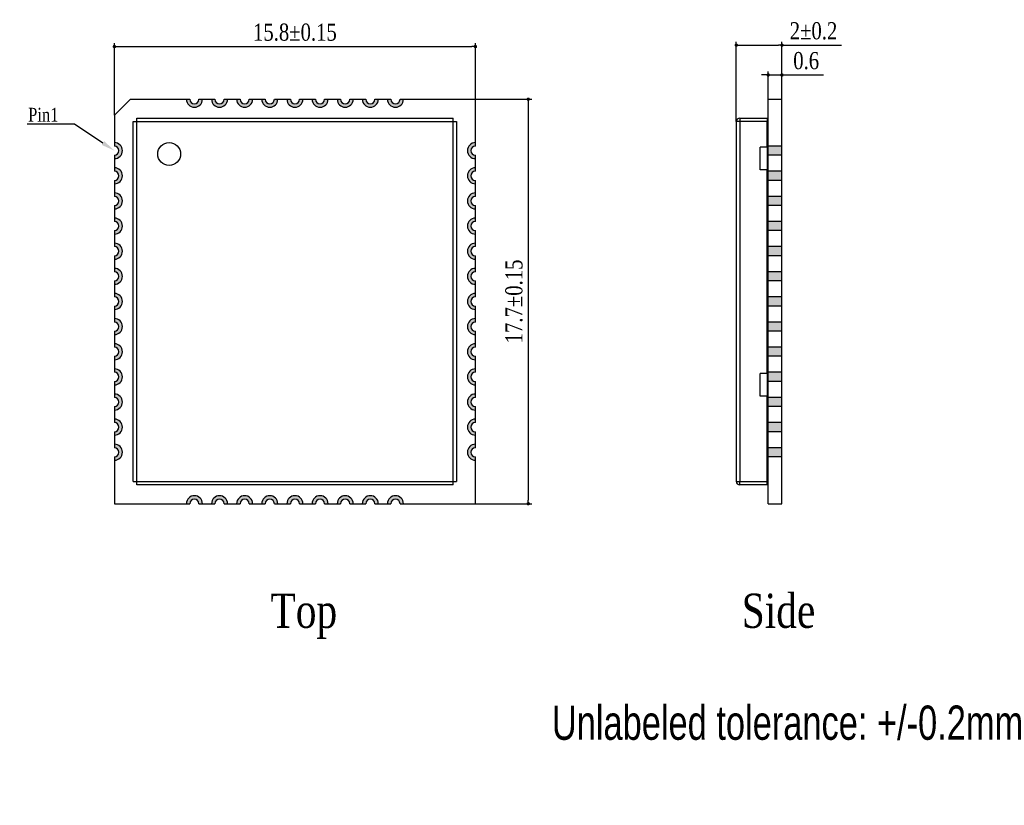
# Model space of a CAD drawing. Header units: millimetres. Extents: x 15104 to 15171.4, y 2478.2 to 2513.7.
# Tile 1 of 3: x 15104 to 15147.1, y 2478.2 to 2512.6. Entities that reach past the tile are written whole.
import ezdxf
from ezdxf import colors
from ezdxf.entities.mleader import LeaderData, LeaderLine
from ezdxf.math import Vec2, Vec3

# ---------------------------------------------------------------- set-up
doc = ezdxf.new("R2010")
doc.units = ezdxf.units.MM
doc.header["$LTSCALE"] = 30.734
doc.header["$PDMODE"] = 3
doc.header["$PDSIZE"] = 8
doc.layers.get('0').update_dxf_attribs({"linetype": 'CONTINUOUS'})
doc.layers.get('Defpoints').update_dxf_attribs({"linetype": 'CONTINUOUS'})
for name, color, linetype in [('01 实线', 7, 'CONTINUOUS'), ('02___PRT_ALL_AXES', 7, 'CONTINUOUS'), ('03 标注', 3, 'CONTINUOUS'), ('04 \\M+2A4E5\\M+2A672', 1, 'CONTINUOUS')]:
    doc.layers.add(name, color=color, linetype=linetype)
doc.styles.add('Font_1_Times New Roman', font='times.ttf', dxfattribs={"width": 0.8})
doc.styles.add('Font_2_Arial', font='arial.ttf', dxfattribs={"width": 0.8})
doc.dimstyles.new('Dim._2_spot_mini', dxfattribs={"dimscale": 0.3, "dimtxt": 2.5, "dimasz": 0.5, "dimexe": 0.5, "dimexo": 0, "dimgap": 0.8, "dimtad": 1, "dimdec": 3, "dimzin": 9, "dimdsep": 46, "dimtxsty": 'Font_1_Times New Roman', "dimblk": 'DOT', "dimcen": 0.1, "dimclrd": 256, "dimclre": 256, "dimclrt": 256, "dimadec": 0, "dimazin": 0, "dimtp": 0.1, "dimtm": 0.1, "dimtfac": 1, "dimtdec": 3, "dimtmove": 0, "dimatfit": 3, "dimfxl": 0, "dimtolj": 1, "dimlwd": -1, "dimlwe": -1, "dimarcsym": 0})

# ---------------------------------------------------------------- blocks, each defined once
blk = doc.blocks.new('_Dot')
at = {"color": 0, "linetype": 'ByBlock', "lineweight": -2}
blk.add_line((-0.5, 0), (-1, 0), dxfattribs=at)
at = {"color": 0, "linetype": 'ByBlock', "const_width": 0.5}
blk.add_lwpolyline([(-0.25, 0, 1), (0.25, 0, 1)], format="xyb", close=True, dxfattribs=at)
blk = doc.blocks.new('*D104')
at = {"layer": '01 实线', "ltscale": 0.05, "transparency": 16777216}
for p, q in [((15135.36, 2508.149), (15135.36, 2511.641)), ((15135.51, 2511.491), (15137.21, 2511.491)), ((15137.36, 2509.124), (15137.36, 2511.641)), ((15137.36, 2511.491), (15139.971, 2511.491))]:
    blk.add_line(p, q, dxfattribs=at)
at = {"layer": 'Defpoints', "color": 0, "ltscale": 0.05, "transparency": 16777216}
for p in [(15137.36, 2511.491), (15137.36, 2509.124), (15135.36, 2508.149)]:
    blk.add_point(p, dxfattribs=at)
at = {"layer": '01 实线', "ltscale": 0.05, "transparency": 16777216, "xscale": 0.15, "yscale": 0.15, "zscale": 0.15, "rotation": 180}
blk.add_blockref('_Dot', (15135.36, 2511.491), dxfattribs=at)
at = {"layer": '01 实线', "ltscale": 0.05, "transparency": 16777216, "xscale": 0.15, "yscale": 0.15, "zscale": 0.15}
blk.add_blockref('_Dot', (15137.36, 2511.491), dxfattribs=at)
at = {"layer": '01 实线', "ltscale": 0.05, "transparency": 16777216, "insert": (15138.741, 2512.114), "char_height": 0.75, "attachment_point": 5, "style": 'Font_1_Times New Roman'}
blk.add_mtext('\\A1;2%%P0.2', dxfattribs=at)
blk = doc.blocks.new('*D105')
at = {"layer": '01 实线', "ltscale": 0.05, "transparency": 16777216}
for p, q in [((15136.76, 2509.124), (15136.76, 2510.336)), ((15137.36, 2509.124), (15137.36, 2510.336)), ((15136.61, 2510.186), (15136.46, 2510.186)), ((15136.76, 2510.186), (15137.36, 2510.186)), ((15137.51, 2510.186), (15139.181, 2510.186))]:
    blk.add_line(p, q, dxfattribs=at)
at = {"layer": 'Defpoints', "color": 0, "ltscale": 0.05, "transparency": 16777216}
for p in [(15137.36, 2510.186), (15136.76, 2509.124), (15137.36, 2509.124)]:
    blk.add_point(p, dxfattribs=at)
at = {"layer": '01 实线', "ltscale": 0.05, "transparency": 16777216, "xscale": 0.15, "yscale": 0.15, "zscale": 0.15}
blk.add_blockref('_Dot', (15136.76, 2510.186), dxfattribs=at)
at = {"layer": '01 实线', "ltscale": 0.05, "transparency": 16777216, "xscale": 0.15, "yscale": 0.15, "zscale": 0.15, "rotation": 180}
blk.add_blockref('_Dot', (15137.36, 2510.186), dxfattribs=at)
at = {"layer": '01 实线', "ltscale": 0.05, "transparency": 16777216, "insert": (15138.421, 2510.808), "char_height": 0.75, "attachment_point": 5, "style": 'Font_1_Times New Roman'}
blk.add_mtext('\\A1;0.6', dxfattribs=at)
blk = doc.blocks.new('*D106')
at = {"layer": '01 实线', "ltscale": 0.05, "transparency": 16777216}
for p, q in [((15108.144, 2508.424), (15108.144, 2511.581)), ((15123.944, 2509.124), (15123.944, 2511.581)), ((15108.294, 2511.431), (15123.794, 2511.431))]:
    blk.add_line(p, q, dxfattribs=at)
at = {"layer": 'Defpoints', "color": 0, "ltscale": 0.05, "transparency": 16777216}
for p in [(15123.944, 2511.431), (15123.944, 2509.124), (15108.144, 2508.424)]:
    blk.add_point(p, dxfattribs=at)
at = {"layer": '01 实线', "ltscale": 0.05, "transparency": 16777216, "xscale": 0.15, "yscale": 0.15, "zscale": 0.15, "rotation": 180}
blk.add_blockref('_Dot', (15108.144, 2511.431), dxfattribs=at)
at = {"layer": '01 实线', "ltscale": 0.05, "transparency": 16777216, "xscale": 0.15, "yscale": 0.15, "zscale": 0.15}
blk.add_blockref('_Dot', (15123.944, 2511.431), dxfattribs=at)
at = {"layer": '01 实线', "ltscale": 0.05, "transparency": 16777216, "insert": (15116.044, 2512.053), "char_height": 0.75, "attachment_point": 5, "style": 'Font_1_Times New Roman'}
blk.add_mtext('\\A1;15.8%%P0.15', dxfattribs=at)
blk = doc.blocks.new('*D107')
at = {"layer": '01 实线', "ltscale": 0.05, "transparency": 16777216}
for p, q in [((15123.944, 2509.124), (15126.408, 2509.124)), ((15126.258, 2508.974), (15126.258, 2491.574)), ((15123.944, 2491.424), (15126.408, 2491.424))]:
    blk.add_line(p, q, dxfattribs=at)
at = {"layer": 'Defpoints', "color": 0, "ltscale": 0.05, "transparency": 16777216}
for p in [(15123.944, 2509.124), (15123.944, 2491.424), (15126.258, 2491.424)]:
    blk.add_point(p, dxfattribs=at)
at = {"layer": '01 实线', "ltscale": 0.05, "transparency": 16777216, "xscale": 0.15, "yscale": 0.15, "zscale": 0.15}
for p, rotation in [((15126.258, 2509.124), 90), ((15126.258, 2491.424), 270)]:
    blk.add_blockref('_Dot', p, dxfattribs=dict(at, rotation=rotation))
at = {"layer": '01 实线', "ltscale": 0.05, "transparency": 16777216, "insert": (15125.635, 2500.274), "char_height": 0.75, "attachment_point": 5, "rotation": 90, "style": 'Font_1_Times New Roman'}
blk.add_mtext('\\A1;17.7%%P0.15', dxfattribs=at)

msp = doc.modelspace()

# ---------------------------------------------------------------- hatches: boundary and pattern name
at = {"layer": '03 标注', "ltscale": 0.05}
h = msp.add_hatch(color=0, dxfattribs=at)
h.dxf.hatch_style = 1
h.paths.add_polyline_path([(15111.9942, 2509.1241), (15111.8442, 2509.1241, -1), (15111.4442, 2509.1241), (15111.2942, 2509.1241, 1)])
h = msp.add_hatch(color=0, dxfattribs=at)
h.dxf.hatch_style = 1
h.paths.add_polyline_path([(15113.0942, 2509.1241), (15112.9442, 2509.1241, -1), (15112.5442, 2509.1241), (15112.3942, 2509.1241, 1)])
h = msp.add_hatch(color=0, dxfattribs=at)
h.dxf.hatch_style = 1
h.paths.add_polyline_path([(15114.1942, 2509.1241), (15114.0442, 2509.1241, -1), (15113.6442, 2509.1241), (15113.4942, 2509.1241, 1)])
h = msp.add_hatch(color=0, dxfattribs=at)
h.dxf.hatch_style = 1
h.paths.add_polyline_path([(15115.2942, 2509.1241), (15115.1442, 2509.1241, -1), (15114.7442, 2509.1241), (15114.5942, 2509.1241, 1)])
h = msp.add_hatch(color=0, dxfattribs=at)
h.dxf.hatch_style = 1
h.paths.add_polyline_path([(15116.3942, 2509.1241), (15116.2442, 2509.1241, -1), (15115.8442, 2509.1241), (15115.6942, 2509.1241, 1)])
h = msp.add_hatch(color=0, dxfattribs=at)
h.dxf.hatch_style = 1
h.paths.add_polyline_path([(15117.4942, 2509.1241), (15117.3442, 2509.1241, -1), (15116.9442, 2509.1241), (15116.7942, 2509.1241, 1)])
h = msp.add_hatch(color=0, dxfattribs=at)
h.dxf.hatch_style = 1
h.paths.add_polyline_path([(15118.5942, 2509.1241), (15118.4442, 2509.1241, -1), (15118.0442, 2509.1241), (15117.8942, 2509.1241, 1)])
h = msp.add_hatch(color=0, dxfattribs=at)
h.dxf.hatch_style = 1
h.paths.add_polyline_path([(15119.6942, 2509.1241), (15119.5442, 2509.1241, -1), (15119.1442, 2509.1241), (15118.9942, 2509.1241, 1)])
h = msp.add_hatch(color=0, dxfattribs=at)
h.dxf.hatch_style = 1
h.paths.add_polyline_path([(15120.7942, 2509.1241), (15120.6442, 2509.1241, -1), (15120.2442, 2509.1241), (15120.0942, 2509.1241, 1)])
h = msp.add_hatch(color=0, dxfattribs=at)
h.dxf.hatch_style = 1
h.paths.add_polyline_path([(15108.1442, 2507.2241), (15108.1442, 2507.0741, -1), (15108.1442, 2506.6741), (15108.1442, 2506.5241, 1)])
h = msp.add_hatch(color=0, dxfattribs=at)
h.dxf.hatch_style = 1
h.paths.add_polyline_path([(15123.9442, 2507.2241, 1), (15123.9442, 2506.5241), (15123.9442, 2506.6741, -1), (15123.9442, 2507.0741)])
h = msp.add_hatch(color=0, dxfattribs=at)
h.dxf.hatch_style = 1
h.paths.add_polyline_path([(15137.3602, 2507.0741), (15136.7602, 2507.0741), (15136.7602, 2506.6741), (15137.3602, 2506.6741)])
h = msp.add_hatch(color=0, dxfattribs=at)
h.dxf.hatch_style = 1
h.paths.add_polyline_path([(15108.1442, 2506.1241), (15108.1442, 2505.9741, -1), (15108.1442, 2505.5741), (15108.1442, 2505.4241, 1)])
h = msp.add_hatch(color=0, dxfattribs=at)
h.dxf.hatch_style = 1
h.paths.add_polyline_path([(15123.9442, 2506.1241, 1), (15123.9442, 2505.4241), (15123.9442, 2505.5741, -1), (15123.9442, 2505.9741)])
h = msp.add_hatch(color=0, dxfattribs=at)
h.dxf.hatch_style = 1
h.paths.add_polyline_path([(15137.3602, 2505.9741), (15136.7602, 2505.9741), (15136.7602, 2505.5741), (15137.3602, 2505.5741)])
h = msp.add_hatch(color=0, dxfattribs=at)
h.dxf.hatch_style = 1
h.paths.add_polyline_path([(15108.1442, 2505.0241), (15108.1442, 2504.8741, -1), (15108.1442, 2504.4741), (15108.1442, 2504.3241, 1)])
h = msp.add_hatch(color=0, dxfattribs=at)
h.dxf.hatch_style = 1
h.paths.add_polyline_path([(15123.9442, 2505.0241, 1), (15123.9442, 2504.3241), (15123.9442, 2504.4741, -1), (15123.9442, 2504.8741)])
h = msp.add_hatch(color=0, dxfattribs=at)
h.dxf.hatch_style = 1
h.paths.add_polyline_path([(15137.3602, 2504.8741), (15136.7602, 2504.8741), (15136.7602, 2504.4741), (15137.3602, 2504.4741)])
h = msp.add_hatch(color=0, dxfattribs=at)
h.dxf.hatch_style = 1
h.paths.add_polyline_path([(15108.1442, 2503.9241), (15108.1442, 2503.7741, -1), (15108.1442, 2503.3741), (15108.1442, 2503.2241, 1)])
h = msp.add_hatch(color=0, dxfattribs=at)
h.dxf.hatch_style = 1
h.paths.add_polyline_path([(15123.9442, 2503.9241, 1), (15123.9442, 2503.2241), (15123.9442, 2503.3741, -1), (15123.9442, 2503.7741)])
h = msp.add_hatch(color=0, dxfattribs=at)
h.dxf.hatch_style = 1
h.paths.add_polyline_path([(15137.3602, 2503.7741), (15136.7602, 2503.7741), (15136.7602, 2503.3741), (15137.3602, 2503.3741)])
h = msp.add_hatch(color=0, dxfattribs=at)
h.dxf.hatch_style = 1
h.paths.add_polyline_path([(15108.1442, 2502.8241), (15108.1442, 2502.6741, -1), (15108.1442, 2502.2741), (15108.1442, 2502.1241, 1)])
h = msp.add_hatch(color=0, dxfattribs=at)
h.dxf.hatch_style = 1
h.paths.add_polyline_path([(15123.9442, 2502.8241, 1), (15123.9442, 2502.1241), (15123.9442, 2502.2741, -1), (15123.9442, 2502.6741)])
h = msp.add_hatch(color=0, dxfattribs=at)
h.dxf.hatch_style = 1
h.paths.add_polyline_path([(15137.3602, 2502.6741), (15136.7602, 2502.6741), (15136.7602, 2502.2741), (15137.3602, 2502.2741)])
h = msp.add_hatch(color=0, dxfattribs=at)
h.dxf.hatch_style = 1
h.paths.add_polyline_path([(15108.1442, 2501.7241), (15108.1442, 2501.5741, -1), (15108.1442, 2501.1741), (15108.1442, 2501.0241, 1)])
h = msp.add_hatch(color=0, dxfattribs=at)
h.dxf.hatch_style = 1
h.paths.add_polyline_path([(15123.9442, 2501.7241, 1), (15123.9442, 2501.0241), (15123.9442, 2501.1741, -1), (15123.9442, 2501.5741)])
h = msp.add_hatch(color=0, dxfattribs=at)
h.dxf.hatch_style = 1
h.paths.add_polyline_path([(15137.3602, 2501.5741), (15136.7602, 2501.5741), (15136.7602, 2501.1741), (15137.3602, 2501.1741)])
h = msp.add_hatch(color=0, dxfattribs=at)
h.dxf.hatch_style = 1
h.paths.add_polyline_path([(15108.1442, 2500.6241), (15108.1442, 2500.4741, -1), (15108.1442, 2500.0741), (15108.1442, 2499.9241, 1)])
h = msp.add_hatch(color=0, dxfattribs=at)
h.dxf.hatch_style = 1
h.paths.add_polyline_path([(15123.9442, 2500.6241, 1), (15123.9442, 2499.9241), (15123.9442, 2500.0741, -1), (15123.9442, 2500.4741)])
h = msp.add_hatch(color=0, dxfattribs=at)
h.dxf.hatch_style = 1
h.paths.add_polyline_path([(15137.3602, 2500.4741), (15136.7602, 2500.4741), (15136.7602, 2500.0741), (15137.3602, 2500.0741)])
h = msp.add_hatch(color=0, dxfattribs=at)
h.dxf.hatch_style = 1
h.paths.add_polyline_path([(15108.1442, 2499.5241), (15108.1442, 2499.3741, -1), (15108.1442, 2498.9741), (15108.1442, 2498.8241, 1)])
h = msp.add_hatch(color=0, dxfattribs=at)
h.dxf.hatch_style = 1
h.paths.add_polyline_path([(15123.9442, 2499.5241, 1), (15123.9442, 2498.8241), (15123.9442, 2498.9741, -1), (15123.9442, 2499.3741)])
h = msp.add_hatch(color=0, dxfattribs=at)
h.dxf.hatch_style = 1
h.paths.add_polyline_path([(15137.3602, 2499.3741), (15136.7602, 2499.3741), (15136.7602, 2498.9741), (15137.3602, 2498.9741)])
h = msp.add_hatch(color=0, dxfattribs=at)
h.dxf.hatch_style = 1
h.paths.add_polyline_path([(15108.1442, 2498.4241), (15108.1442, 2498.2741, -1), (15108.1442, 2497.8741), (15108.1442, 2497.7241, 1)])
h = msp.add_hatch(color=0, dxfattribs=at)
h.dxf.hatch_style = 1
h.paths.add_polyline_path([(15123.9442, 2498.4241, 1), (15123.9442, 2497.7241), (15123.9442, 2497.8741, -1), (15123.9442, 2498.2741)])
h = msp.add_hatch(color=0, dxfattribs=at)
h.dxf.hatch_style = 1
h.paths.add_polyline_path([(15137.3602, 2498.2741), (15136.7602, 2498.2741), (15136.7602, 2497.8741), (15137.3602, 2497.8741)])
h = msp.add_hatch(color=0, dxfattribs=at)
h.dxf.hatch_style = 1
h.paths.add_polyline_path([(15108.1442, 2497.3241), (15108.1442, 2497.1741, -1), (15108.1442, 2496.7741), (15108.1442, 2496.6241, 1)])
h = msp.add_hatch(color=0, dxfattribs=at)
h.dxf.hatch_style = 1
h.paths.add_polyline_path([(15123.9442, 2497.3241, 1), (15123.9442, 2496.6241), (15123.9442, 2496.7741, -1), (15123.9442, 2497.1741)])
h = msp.add_hatch(color=0, dxfattribs=at)
h.dxf.hatch_style = 1
h.paths.add_polyline_path([(15137.3602, 2497.1741), (15136.7602, 2497.1741), (15136.7602, 2496.7741), (15137.3602, 2496.7741)])
h = msp.add_hatch(color=0, dxfattribs=at)
h.dxf.hatch_style = 1
h.paths.add_polyline_path([(15108.1442, 2496.2241), (15108.1442, 2496.0741, -1), (15108.1442, 2495.6741), (15108.1442, 2495.5241, 1)])
h = msp.add_hatch(color=0, dxfattribs=at)
h.dxf.hatch_style = 1
h.paths.add_polyline_path([(15123.9442, 2496.2241, 1), (15123.9442, 2495.5241), (15123.9442, 2495.6741, -1), (15123.9442, 2496.0741)])
h = msp.add_hatch(color=0, dxfattribs=at)
h.dxf.hatch_style = 1
h.paths.add_polyline_path([(15137.3602, 2496.0741), (15136.7602, 2496.0741), (15136.7602, 2495.6741), (15137.3602, 2495.6741)])
h = msp.add_hatch(color=0, dxfattribs=at)
h.dxf.hatch_style = 1
h.paths.add_polyline_path([(15108.1442, 2495.1241), (15108.1442, 2494.9741, -1), (15108.1442, 2494.5741), (15108.1442, 2494.4241, 1)])
h = msp.add_hatch(color=0, dxfattribs=at)
h.dxf.hatch_style = 1
h.paths.add_polyline_path([(15123.9442, 2495.1241, 1), (15123.9442, 2494.4241), (15123.9442, 2494.5741, -1), (15123.9442, 2494.9741)])
h = msp.add_hatch(color=0, dxfattribs=at)
h.dxf.hatch_style = 1
h.paths.add_polyline_path([(15137.3602, 2494.9741), (15136.7602, 2494.9741), (15136.7602, 2494.5741), (15137.3602, 2494.5741)])
h = msp.add_hatch(color=0, dxfattribs=at)
h.dxf.hatch_style = 1
h.paths.add_polyline_path([(15108.1442, 2494.0241), (15108.1442, 2493.8741, -1), (15108.1442, 2493.4741), (15108.1442, 2493.3241, 1)])
h = msp.add_hatch(color=0, dxfattribs=at)
h.dxf.hatch_style = 1
h.paths.add_polyline_path([(15123.9442, 2494.0241, 1), (15123.9442, 2493.3241), (15123.9442, 2493.4741, -1), (15123.9442, 2493.8741)])
h = msp.add_hatch(color=0, dxfattribs=at)
h.dxf.hatch_style = 1
h.paths.add_polyline_path([(15137.3602, 2493.8741), (15136.7602, 2493.8741), (15136.7602, 2493.4741), (15137.3602, 2493.4741)])
h = msp.add_hatch(color=0, dxfattribs=at)
h.dxf.hatch_style = 1
h.paths.add_polyline_path([(15111.8442, 2491.4241), (15111.9942, 2491.4241, 1), (15111.2942, 2491.4241), (15111.4442, 2491.4241, -1)])
h = msp.add_hatch(color=0, dxfattribs=at)
h.dxf.hatch_style = 1
h.paths.add_polyline_path([(15112.9442, 2491.4241), (15113.0942, 2491.4241, 1), (15112.3942, 2491.4241), (15112.5442, 2491.4241, -1)])
h = msp.add_hatch(color=0, dxfattribs=at)
h.dxf.hatch_style = 1
h.paths.add_polyline_path([(15114.0442, 2491.4241), (15114.1942, 2491.4241, 1), (15113.4942, 2491.4241), (15113.6442, 2491.4241, -1)])
h = msp.add_hatch(color=0, dxfattribs=at)
h.dxf.hatch_style = 1
h.paths.add_polyline_path([(15115.1442, 2491.4241), (15115.2942, 2491.4241, 1), (15114.5942, 2491.4241), (15114.7442, 2491.4241, -1)])
h = msp.add_hatch(color=0, dxfattribs=at)
h.dxf.hatch_style = 1
h.paths.add_polyline_path([(15116.2442, 2491.4241), (15116.3942, 2491.4241, 1), (15115.6942, 2491.4241), (15115.8442, 2491.4241, -1)])
h = msp.add_hatch(color=0, dxfattribs=at)
h.dxf.hatch_style = 1
h.paths.add_polyline_path([(15117.3442, 2491.4241), (15117.4942, 2491.4241, 1), (15116.7942, 2491.4241), (15116.9442, 2491.4241, -1)])
h = msp.add_hatch(color=0, dxfattribs=at)
h.dxf.hatch_style = 1
h.paths.add_polyline_path([(15118.4442, 2491.4241), (15118.5942, 2491.4241, 1), (15117.8942, 2491.4241), (15118.0442, 2491.4241, -1)])
h = msp.add_hatch(color=0, dxfattribs=at)
h.dxf.hatch_style = 1
h.paths.add_polyline_path([(15119.5442, 2491.4241), (15119.6942, 2491.4241, 1), (15118.9942, 2491.4241), (15119.1442, 2491.4241, -1)])
h = msp.add_hatch(color=0, dxfattribs=at)
h.dxf.hatch_style = 1
h.paths.add_polyline_path([(15120.6442, 2491.4241), (15120.7942, 2491.4241, 1), (15120.0942, 2491.4241), (15120.2442, 2491.4241, -1)])

# ---------------------------------------------------------------- linework, layer by layer
at = {"color": 7, "linetype": 'Continuous'}
for p, q in [((15136.7602, 2491.4241), (15136.7602, 2509.1241)), ((15136.7602, 2509.1241), (15137.3602, 2509.1241)), ((15137.3602, 2491.4241), (15137.3602, 2509.1241)), ((15135.3602, 2508.1491), (15135.3602, 2492.3991)), ((15136.7102, 2508.1491), (15135.3602, 2508.1491)), ((15135.5102, 2508.2991), (15135.5102, 2508.1491)), ((15135.5102, 2508.2991), (15136.7102, 2508.2991)), ((15135.5102, 2508.1491), (15135.5102, 2492.3991)), ((15136.7102, 2508.2991), (15136.7102, 2508.1491)), ((15136.7102, 2507.0241), (15136.7102, 2508.1491)), ((15136.4102, 2506.0341), (15136.4102, 2507.0241)), ((15136.7102, 2507.0241), (15136.4102, 2507.0241)), ((15136.7102, 2507.0241), (15136.7102, 2506.0341)), ((15137.3602, 2507.0741), (15136.7602, 2507.0741)), ((15137.3602, 2506.6741), (15136.7602, 2506.6741)), ((15136.7102, 2506.0341), (15136.4102, 2506.0341)), ((15136.7102, 2497.1241), (15136.7102, 2506.0341)), ((15137.3602, 2505.9741), (15136.7602, 2505.9741)), ((15137.3602, 2505.5741), (15136.7602, 2505.5741)), ((15137.3602, 2504.8741), (15136.7602, 2504.8741)), ((15137.3602, 2504.4741), (15136.7602, 2504.4741)), ((15137.3602, 2503.7741), (15136.7602, 2503.7741)), ((15137.3602, 2503.3741), (15136.7602, 2503.3741)), ((15137.3602, 2502.6741), (15136.7602, 2502.6741)), ((15137.3602, 2502.2741), (15136.7602, 2502.2741)), ((15137.3602, 2501.5741), (15136.7602, 2501.5741)), ((15137.3602, 2501.1741), (15136.7602, 2501.1741)), ((15137.3602, 2500.4741), (15136.7602, 2500.4741)), ((15137.3602, 2500.0741), (15136.7602, 2500.0741)), ((15137.3602, 2499.3741), (15136.7602, 2499.3741)), ((15137.3602, 2498.9741), (15136.7602, 2498.9741)), ((15137.3602, 2498.2741), (15136.7602, 2498.2741)), ((15137.3602, 2497.8741), (15136.7602, 2497.8741)), ((15136.7102, 2497.1241), (15136.4102, 2497.1241)), ((15136.4102, 2496.1341), (15136.4102, 2497.1241)), ((15136.7102, 2497.1241), (15136.7102, 2496.1341)), ((15137.3602, 2497.1741), (15136.7602, 2497.1741)), ((15137.3602, 2496.7741), (15136.7602, 2496.7741)), ((15136.7102, 2496.1341), (15136.4102, 2496.1341)), ((15136.7102, 2492.3991), (15136.7102, 2496.1341)), ((15137.3602, 2496.0741), (15136.7602, 2496.0741)), ((15137.3602, 2495.6741), (15136.7602, 2495.6741)), ((15137.3602, 2494.9741), (15136.7602, 2494.9741)), ((15137.3602, 2494.5741), (15136.7602, 2494.5741)), ((15137.3602, 2493.8741), (15136.7602, 2493.8741)), ((15137.3602, 2493.4741), (15136.7602, 2493.4741)), ((15135.3602, 2492.3991), (15136.7102, 2492.3991)), ((15135.5102, 2492.2491), (15135.5102, 2492.3991)), ((15136.7102, 2492.2491), (15135.5102, 2492.2491)), ((15136.7102, 2492.2491), (15136.7102, 2492.3991)), ((15136.7602, 2491.4241), (15137.3602, 2491.4241))]:
    msp.add_line(p, q, dxfattribs=at)
for centre, start, end in [((15135.5102, 2508.1491), 90, 180), ((15135.5102, 2492.3991), 180, 270)]:
    msp.add_arc(centre, 0.15, start, end, dxfattribs=at)
at = {"layer": '02___PRT_ALL_AXES', "color": 7, "linetype": 'Continuous'}
for p, q in [((15108.8442, 2509.1241), (15108.1442, 2508.4241)), ((15108.8442, 2509.1241), (15111.4442, 2509.1241)), ((15111.8442, 2509.1241), (15112.5442, 2509.1241)), ((15112.9442, 2509.1241), (15113.6442, 2509.1241)), ((15114.0442, 2509.1241), (15114.7442, 2509.1241)), ((15115.1442, 2509.1241), (15115.8442, 2509.1241)), ((15116.2442, 2509.1241), (15116.9442, 2509.1241)), ((15117.3442, 2509.1241), (15118.0442, 2509.1241)), ((15118.4442, 2509.1241), (15119.1442, 2509.1241)), ((15119.5442, 2509.1241), (15120.2442, 2509.1241)), ((15120.6442, 2509.1241), (15123.9442, 2509.1241)), ((15123.9442, 2507.0741), (15123.9442, 2509.1241)), ((15108.1442, 2508.4241), (15108.1442, 2507.0741)), ((15108.9692, 2492.3991), (15108.9692, 2508.1491)), ((15108.9692, 2508.1491), (15123.1192, 2508.1491)), ((15109.1192, 2492.2491), (15109.1192, 2508.2991)), ((15109.1192, 2508.2991), (15122.9692, 2508.2991)), ((15122.9692, 2492.2491), (15122.9692, 2508.2991)), ((15123.1192, 2508.1491), (15123.1192, 2492.3991)), ((15108.1442, 2506.6741), (15108.1442, 2505.9741)), ((15123.9442, 2505.9741), (15123.9442, 2506.6741)), ((15108.1442, 2505.5741), (15108.1442, 2504.8741)), ((15123.9442, 2504.8741), (15123.9442, 2505.5741)), ((15108.1442, 2504.4741), (15108.1442, 2503.7741)), ((15123.9442, 2503.7741), (15123.9442, 2504.4741)), ((15108.1442, 2503.3741), (15108.1442, 2502.6741)), ((15123.9442, 2502.6741), (15123.9442, 2503.3741)), ((15108.1442, 2502.2741), (15108.1442, 2501.5741)), ((15123.9442, 2501.5741), (15123.9442, 2502.2741)), ((15108.1442, 2501.1741), (15108.1442, 2500.4741)), ((15123.9442, 2500.4741), (15123.9442, 2501.1741)), ((15108.1442, 2500.0741), (15108.1442, 2499.3741)), ((15123.9442, 2499.3741), (15123.9442, 2500.0741)), ((15108.1442, 2498.9741), (15108.1442, 2498.2741)), ((15123.9442, 2498.2741), (15123.9442, 2498.9741)), ((15108.1442, 2497.8741), (15108.1442, 2497.1741)), ((15123.9442, 2497.1741), (15123.9442, 2497.8741)), ((15108.1442, 2496.7741), (15108.1442, 2496.0741)), ((15123.9442, 2496.0741), (15123.9442, 2496.7741)), ((15108.1442, 2495.6741), (15108.1442, 2494.9741)), ((15123.9442, 2494.9741), (15123.9442, 2495.6741)), ((15108.1442, 2494.5741), (15108.1442, 2493.8741)), ((15123.9442, 2493.8741), (15123.9442, 2494.5741)), ((15108.1442, 2493.4741), (15108.1442, 2491.4241)), ((15123.9442, 2491.4241), (15123.9442, 2493.4741)), ((15108.9692, 2492.3991), (15123.1192, 2492.3991)), ((15122.9692, 2492.2491), (15109.1192, 2492.2491)), ((15108.1442, 2491.4241), (15111.4442, 2491.4241)), ((15111.8442, 2491.4241), (15112.5442, 2491.4241)), ((15112.9442, 2491.4241), (15113.6442, 2491.4241)), ((15114.0442, 2491.4241), (15114.7442, 2491.4241)), ((15115.1442, 2491.4241), (15115.8442, 2491.4241)), ((15116.2442, 2491.4241), (15116.9442, 2491.4241)), ((15117.3442, 2491.4241), (15118.0442, 2491.4241)), ((15118.4442, 2491.4241), (15119.1442, 2491.4241)), ((15119.5442, 2491.4241), (15120.2442, 2491.4241)), ((15120.6442, 2491.4241), (15123.9442, 2491.4241))]:
    msp.add_line(p, q, dxfattribs=at)
msp.add_circle((15110.5392, 2506.7291), 0.5, dxfattribs=at)
for centre, radius, start, end in [((15111.6442, 2509.1241), 0.35, 180, 0), ((15111.6442, 2509.1241), 0.2, 180, 0), ((15112.7442, 2509.1241), 0.35, 180, 0), ((15112.7442, 2509.1241), 0.2, 180, 0), ((15113.8442, 2509.1241), 0.35, 180, 0), ((15113.8442, 2509.1241), 0.2, 180, 0), ((15114.9442, 2509.1241), 0.35, 180, 0), ((15114.9442, 2509.1241), 0.2, 180, 0), ((15116.0442, 2509.1241), 0.35, 180, 0), ((15116.0442, 2509.1241), 0.2, 180, 0), ((15117.1442, 2509.1241), 0.35, 180, 0), ((15117.1442, 2509.1241), 0.2, 180, 0), ((15118.2442, 2509.1241), 0.35, 180, 0), ((15118.2442, 2509.1241), 0.2, 180, 0), ((15119.3442, 2509.1241), 0.35, 180, 0), ((15119.3442, 2509.1241), 0.2, 180, 0), ((15120.4442, 2509.1241), 0.35, 180, 0), ((15120.4442, 2509.1241), 0.2, 180, 0), ((15108.1442, 2506.8741), 0.35, 270, 90), ((15123.9442, 2506.8741), 0.35, 90, 270), ((15108.1442, 2506.8741), 0.2, 270, 90), ((15123.9442, 2506.8741), 0.2, 90, 270), ((15108.1442, 2505.7741), 0.35, 270, 90), ((15108.1442, 2505.7741), 0.2, 270, 90), ((15123.9442, 2505.7741), 0.35, 90, 270), ((15123.9442, 2505.7741), 0.2, 90, 270), ((15108.1442, 2504.6741), 0.35, 270, 90), ((15123.9442, 2504.6741), 0.35, 90, 270), ((15108.1442, 2504.6741), 0.2, 270, 90), ((15123.9442, 2504.6741), 0.2, 90, 270), ((15108.1442, 2503.5741), 0.35, 270, 90), ((15108.1442, 2503.5741), 0.2, 270, 90), ((15123.9442, 2503.5741), 0.35, 90, 270), ((15123.9442, 2503.5741), 0.2, 90, 270), ((15108.1442, 2502.4741), 0.35, 270, 90), ((15108.1442, 2502.4741), 0.2, 270, 90), ((15123.9442, 2502.4741), 0.35, 90, 270), ((15123.9442, 2502.4741), 0.2, 90, 270), ((15108.1442, 2501.3741), 0.35, 270, 90), ((15108.1442, 2501.3741), 0.2, 270, 90), ((15123.9442, 2501.3741), 0.35, 90, 270), ((15123.9442, 2501.3741), 0.2, 90, 270), ((15108.1442, 2500.2741), 0.35, 270, 90), ((15108.1442, 2500.2741), 0.2, 270, 90), ((15123.9442, 2500.2741), 0.35, 90, 270), ((15123.9442, 2500.2741), 0.2, 90, 270), ((15108.1442, 2499.1741), 0.35, 270, 90), ((15123.9442, 2499.1741), 0.35, 90, 270), ((15108.1442, 2499.1741), 0.2, 270, 90), ((15123.9442, 2499.1741), 0.2, 90, 270), ((15108.1442, 2498.0741), 0.35, 270, 90), ((15108.1442, 2498.0741), 0.2, 270, 90), ((15123.9442, 2498.0741), 0.35, 90, 270), ((15123.9442, 2498.0741), 0.2, 90, 270), ((15108.1442, 2496.9741), 0.35, 270, 90), ((15123.9442, 2496.9741), 0.35, 90, 270), ((15108.1442, 2496.9741), 0.2, 270, 90), ((15123.9442, 2496.9741), 0.2, 90, 270), ((15108.1442, 2495.8741), 0.35, 270, 90), ((15108.1442, 2495.8741), 0.2, 270, 90), ((15123.9442, 2495.8741), 0.35, 90, 270), ((15123.9442, 2495.8741), 0.2, 90, 270), ((15108.1442, 2494.7741), 0.35, 270, 90), ((15123.9442, 2494.7741), 0.35, 90, 270), ((15108.1442, 2494.7741), 0.2, 270, 90), ((15123.9442, 2494.7741), 0.2, 90, 270), ((15108.1442, 2493.6741), 0.35, 270, 90), ((15108.1442, 2493.6741), 0.2, 270, 90), ((15123.9442, 2493.6741), 0.35, 90, 270), ((15123.9442, 2493.6741), 0.2, 90, 270), ((15111.6442, 2491.4241), 0.35, 0, 180), ((15112.7442, 2491.4241), 0.35, 0, 180), ((15113.8442, 2491.4241), 0.35, 0, 180), ((15114.9442, 2491.4241), 0.35, 0, 180), ((15116.0442, 2491.4241), 0.35, 0, 180), ((15117.1442, 2491.4241), 0.35, 0, 180), ((15118.2442, 2491.4241), 0.35, 0, 180), ((15119.3442, 2491.4241), 0.35, 0, 180), ((15120.4442, 2491.4241), 0.35, 0, 180), ((15111.6442, 2491.4241), 0.2, 0, 180), ((15112.7442, 2491.4241), 0.2, 0, 180), ((15113.8442, 2491.4241), 0.2, 0, 180), ((15114.9442, 2491.4241), 0.2, 0, 180), ((15116.0442, 2491.4241), 0.2, 0, 180), ((15117.1442, 2491.4241), 0.2, 0, 180), ((15118.2442, 2491.4241), 0.2, 0, 180), ((15119.3442, 2491.4241), 0.2, 0, 180), ((15120.4442, 2491.4241), 0.2, 0, 180)]:
    msp.add_arc(centre, radius, start, end, dxfattribs=at)

# ---------------------------------------------------------------- texts
at = {"layer": '01 实线', "ltscale": 0.05, "char_height": 1.5, "attachment_point": 1, "style": 'Font_1_Times New Roman'}
for s, insert in [('Top', (15114.9742, 2487.4903)), ('Side', (15135.5988, 2487.4903))]:
    msp.add_mtext_dynamic_manual_height_columns(s, width=9.263534, gutter_width=15, heights=[0], dxfattribs=dict(at, insert=insert))
at = {"layer": '01 实线', "insert": (15127.2765, 2482.5902), "char_height": 1.5, "width": 25.792892, "attachment_point": 1, "style": 'Font_2_Arial'}
msp.add_mtext('Unlabeled tolerance: +/-0.2mm', dxfattribs=at)

# ---------------------------------------------------------------- dimensions: what is measured, and where the dimension line sits
at = {"layer": '01 实线', "ltscale": 0.05}
for base, p1, p2, text, picture, middle in [((15123.9442, 2511.4308), (15108.1442, 2508.4241), (15123.9442, 2509.1241), '<>%%P0.15', '*D106', (15116.0442, 2512.0534)), ((15137.3602, 2511.4912), (15135.3602, 2508.1491), (15137.3602, 2509.1241), '<>%%P0.2', '*D104', (15138.7406, 2512.1138))]:
    dim = msp.add_linear_dim(base=base, p1=p1, p2=p2, text=text, dimstyle='Dim._2_spot_mini', dxfattribs=at)
    dim.commit()
    dim.dimension.update_dxf_attribs({"geometry": picture, "text_midpoint": middle})
dim = msp.add_linear_dim(base=(15137.3602, 2510.1855), p1=(15136.7602, 2509.1241), p2=(15137.3602, 2509.1241), dimstyle='Dim._2_spot_mini', dxfattribs=at)
dim.commit()
dim.dimension.update_dxf_attribs({"geometry": '*D105', "text_midpoint": (15138.4208, 2510.8081)})
dim = msp.add_linear_dim(base=(15126.2576, 2491.4241), p1=(15123.9442, 2509.1241), p2=(15123.9442, 2491.4241), angle=90, text='<>%%P0.15', dimstyle='Dim._2_spot_mini', dxfattribs=at)
dim.commit()
dim.dimension.update_dxf_attribs({"geometry": '*D107', "text_midpoint": (15125.635, 2500.2741)})

# ---------------------------------------------------------------- leaders
at = {"layer": '04 \\M+2A4E5\\M+2A672', "ltscale": 0.05}
ml = msp.add_multileader_mtext('Standard', dxfattribs=at)
ml.set_content('Pin1', color=256, style='Font_1_Times New Roman')
ml.set_leader_properties(color=256, linetype='ByLayer', lineweight=-1)
ml.build(insert=Vec2(0, 0))
ml.multileader.update_dxf_attribs({"text_left_attachment_type": 6, "text_right_attachment_type": 6, "dogleg_length": 0.36, "arrow_head_size": 0.6, "scale": 0.3})
ctx = ml.context
ctx.base_point, ctx.scale, ctx.char_height, ctx.arrow_head_size, ctx.landing_gap_size, ctx.plane_origin = Vec3(15103.8936, 2508.0289), 0.3, 0.6, 0.6, 0.6, Vec3(15108.1442, 2506.8741)
ctx.left_attachment, ctx.right_attachment, ctx.text_align_type = 6, 6, 2
notes = []
notes.append((ctx, [(0, (1, 1, 0), (15106.4031, 2508.0289), (-1, 0), 0.108, [(0, [(15108.1442, 2506.8741)], 0, [])])]))
ctx.mtext.insert, ctx.mtext.alignment, ctx.mtext.flow_direction = Vec3(15105.6951, 2508.7489), 3, 5
for ctx, leaders in notes:
    for number, flags, end, landing, length, lines in leaders:
        leader = LeaderData()
        leader.index, (leader.has_last_leader_line, leader.has_dogleg_vector, leader.attachment_direction) = number, flags
        leader.last_leader_point, leader.dogleg_vector, leader.dogleg_length = Vec3(end), Vec3(landing), length
        for number, points, colour, breaks in lines:
            line = LeaderLine()
            line.index, line.vertices, line.color, line.breaks = number, Vec3.list(points), colors.encode_raw_color(colour), breaks
            leader.lines.append(line)
        ctx.leaders.append(leader)

doc.saveas('drawing.dxf')
